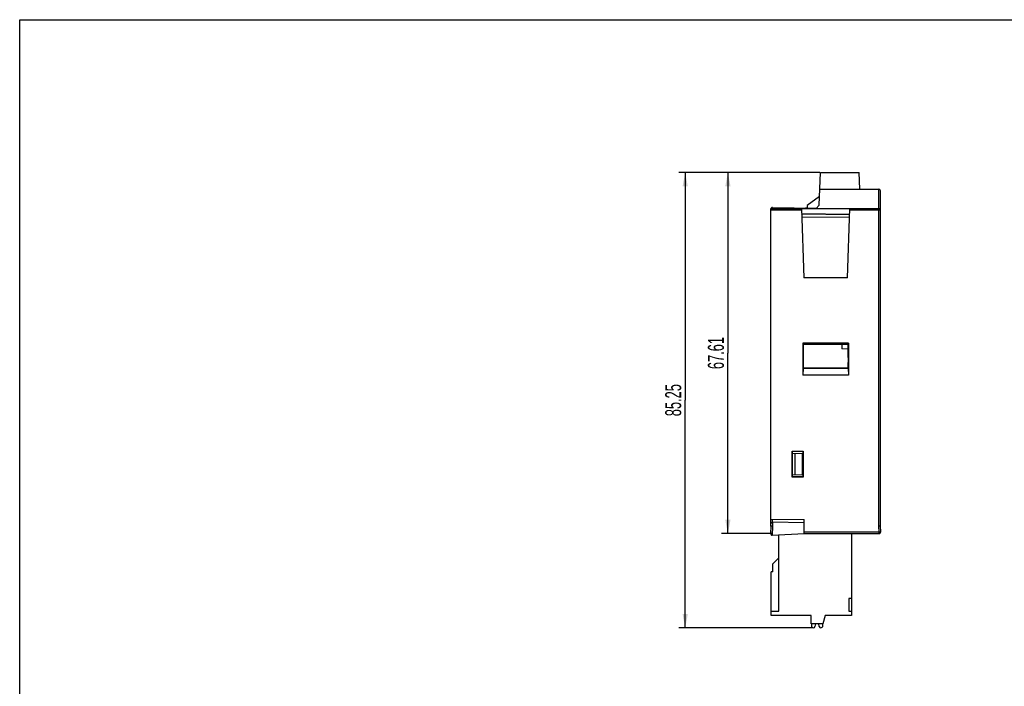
# Model space of a CAD drawing. Header units: millimetres. Extents: x 0 to 420, y 0 to 297.
# Tile 3 of 34: x 0 to 184, y 172 to 297. Entities that reach past the tile are written whole.
import ezdxf

# ---------------------------------------------------------------- set-up
doc = ezdxf.new("R2010")
doc.units = ezdxf.units.MM
doc.header["$LTSCALE"] = 23.1
doc.layers.get('0').update_dxf_attribs({"linetype": 'CONTINUOUS'})
doc.styles.get("Standard").update_dxf_attribs({"font": 'txt', "width": 0.6})
doc.dimstyles.new('DIMSTYLE_1', dxfattribs={"dimtxt": 3, "dimasz": 2.6, "dimexe": 1.2, "dimexo": 0.1, "dimgap": 0.75, "dimtad": 1, "dimzin": 0, "dimdsep": 46, "dimtxsty": 'Standard', "dimblk": '_FILLED', "dimblk1": '_FILLED', "dimblk2": '_FILLED', "dimcen": 0.09, "dimazin": 0, "dimtp": 0.3, "dimtm": 0.3, "dimtfac": 1, "dimtofl": 0, "dimtmove": 0, "dimatfit": 3, "dimldrblk": '_FILLED', "dimfxl": 1, "dimtolj": 1, "dimtzin": 0, "dimarcsym": 0})

# ---------------------------------------------------------------- blocks, each defined once
blk = doc.blocks.new('_FILLED')
at = {"color": 0, "linetype": 'ByBlock'}
blk.add_solid([(0, 0), (-1, 0.192), (-1, -0.192)], dxfattribs=at)
blk = doc.blocks.new('*D3')
at = {"color": 2, "linetype": 'Continuous', "transparency": 16777216}
for p, q in [((149.92, 268.37), (131.5, 268.37)), ((132.7, 268.37), (132.7, 234.57)), ((132.7, 200.76), (132.7, 234.57)), ((140.9, 200.76), (131.5, 200.76))]:
    blk.add_line(p, q, dxfattribs=at)
at = {"color": 2, "linetype": 'Continuous', "transparency": 16777216, "xscale": 2.6, "yscale": 2.6, "zscale": 2.6}
for p, rotation in [((132.7, 268.37), 90), ((132.7, 200.76), 270)]:
    blk.add_blockref('_FILLED', p, dxfattribs=dict(at, rotation=rotation))
at = {"color": 2, "linetype": 'Continuous', "transparency": 16777216, "insert": (128.95, 234.57), "char_height": 3, "width": 9, "attachment_point": 2, "rotation": 90, "line_spacing_factor": 0.9}
blk.add_mtext('67.61', dxfattribs=at)
blk = doc.blocks.new('*D4')
at = {"color": 2, "linetype": 'Continuous', "transparency": 16777216}
for p, q in [((149.92, 268.37), (123.5, 268.37)), ((124.7, 268.37), (124.7, 225.75)), ((124.7, 183.12), (124.7, 225.75)), ((148.61, 183.12), (123.5, 183.12))]:
    blk.add_line(p, q, dxfattribs=at)
at = {"color": 2, "linetype": 'Continuous', "transparency": 16777216, "xscale": 2.6, "yscale": 2.6, "zscale": 2.6}
for p, rotation in [((124.7, 268.37), 90), ((124.7, 183.12), 270)]:
    blk.add_blockref('_FILLED', p, dxfattribs=dict(at, rotation=rotation))
at = {"color": 2, "linetype": 'Continuous', "transparency": 16777216, "insert": (120.95, 225.75), "char_height": 3, "width": 9, "attachment_point": 2, "rotation": 90, "line_spacing_factor": 0.9}
blk.add_mtext('85.25', dxfattribs=at)

msp = doc.modelspace()

# ---------------------------------------------------------------- linework, layer by layer
at = {"color": 7, "linetype": 'Continuous'}
for p, q in [((0, 0), (0, 297)), ((0, 297), (420, 297)), ((149.81, 262.261), (150.024, 268.374)), ((150.024, 268.374), (157.324, 268.374)), ((157.432, 265.274), (157.324, 268.374)), ((149.867, 263.893), (147.524, 262.174)), ((149.916, 265.274), (160.974, 265.274)), ((160.974, 202.167), (160.974, 265.274)), ((161.274, 202.174), (161.274, 264.974)), ((147.524, 262.174), (147.524, 261.766)), ((149.81, 262.261), (149.224, 261.674)), ((140.774, 202.174), (140.774, 261.674)), ((140.774, 261.674), (160.974, 261.674)), ((140.774, 261.374), (146.485, 261.374)), ((141.079, 261.857), (141.079, 261.674)), ((141.079, 261.857), (149.263, 261.714)), ((146.475, 261.674), (146.929, 248.674)), ((155.533, 260.53), (146.511, 260.651)), ((146.606, 260.55), (146.512, 260.622)), ((155.53, 260.43), (146.514, 260.551)), ((147.211, 261.75), (147.524, 261.766)), ((151.524, 260.484), (151.524, 260.584)), ((152.424, 260.471), (152.424, 260.571)), ((152.924, 260.565), (152.924, 260.465)), ((154.674, 260.441), (154.674, 260.541)), ((155.119, 248.674), (155.573, 261.674)), ((155.563, 261.374), (161.274, 261.374)), ((155.512, 259.93), (146.531, 260.051)), ((155.119, 248.674), (146.929, 248.674)), ((146.772, 236.434), (146.772, 230.434)), ((146.772, 236.434), (146.825, 236.177)), ((155.276, 236.434), (146.772, 236.434)), ((146.825, 236.177), (146.825, 231.826)), ((155.217, 236.149), (146.825, 236.177)), ((154.074, 236.153), (154.074, 235.374)), ((155.276, 236.434), (155.217, 236.149)), ((155.276, 236.434), (155.276, 230.434)), ((155.217, 235.314), (154.074, 235.374)), ((155.217, 233.738), (155.217, 236.149)), ((155.214, 233.738), (155.214, 232.81)), ((155.217, 233.738), (155.214, 233.738)), ((155.217, 232.81), (155.214, 232.81)), ((155.217, 231.852), (155.217, 232.81)), ((146.81, 231.759), (146.772, 230.434)), ((146.81, 231.759), (146.825, 231.826)), ((146.81, 231.759), (155.238, 231.759)), ((146.825, 231.826), (155.217, 231.852)), ((155.217, 231.852), (155.238, 231.759)), ((155.238, 231.759), (155.276, 230.434)), ((155.276, 230.434), (146.772, 230.434)), ((144.757, 216.227), (146.826, 216.227)), ((144.774, 216.174), (144.757, 216.227)), ((144.757, 211.322), (144.757, 216.227)), ((144.774, 216.174), (146.773, 216.173)), ((144.774, 216.174), (144.774, 211.374)), ((146.773, 216.173), (146.826, 216.227)), ((146.773, 216.173), (146.773, 211.376)), ((146.826, 216.227), (146.826, 211.322)), ((146.606, 215.71), (144.774, 215.774)), ((145.286, 211.792), (145.286, 215.756)), ((146.606, 215.71), (146.606, 211.838)), ((144.774, 211.374), (144.757, 211.322)), ((146.826, 211.322), (144.757, 211.322)), ((144.774, 211.774), (146.606, 211.838)), ((146.773, 211.376), (144.774, 211.374)), ((146.773, 211.376), (146.826, 211.322)), ((140.774, 203.483), (147.004, 203.374)), ((141.078, 202.878), (141.078, 203.478)), ((147.004, 200.774), (147.004, 203.374)), ((140.774, 202.174), (140.704, 200.775)), ((141.077, 202.167), (140.774, 202.174)), ((141.077, 202.167), (140.991, 200.46)), ((147.004, 202.774), (141.077, 202.878)), ((141.077, 202.878), (141.077, 202.167)), ((161.274, 202.174), (160.974, 202.167)), ((161.029, 201.074), (160.974, 202.167)), ((161.328, 201.089), (161.274, 202.174)), ((141.019, 200.461), (147.004, 200.774)), ((142.234, 186.224), (142.234, 200.524)), ((147.004, 201.074), (161.029, 201.074)), ((147.004, 200.774), (161.029, 200.774)), ((155.834, 200.774), (155.834, 185.424)), ((161.029, 201.074), (161.328, 201.089)), ((161.029, 200.774), (161.029, 201.074)), ((142.234, 196.224), (141.114, 195.104)), ((141.114, 193.624), (141.114, 195.074)), ((141.114, 193.624), (140.834, 193.624)), ((140.834, 185.424), (140.834, 193.624)), ((155.834, 188.624), (155.334, 188.624)), ((155.334, 188.624), (155.334, 186.224)), ((140.834, 186.224), (142.234, 186.224)), ((148.334, 185.424), (140.834, 185.424)), ((148.334, 183.874), (148.334, 185.424)), ((150.927, 185.424), (150.512, 183.874)), ((155.834, 185.424), (150.927, 185.424)), ((155.334, 186.224), (155.834, 186.224)), ((150.512, 183.874), (148.334, 183.874)), ((148.359, 183.874), (148.359, 183.474)), ((149.109, 183.874), (149.003, 183.366)), ((149.815, 183.366), (149.709, 183.874)), ((150.509, 183.524), (150.509, 183.874))]:
    msp.add_line(p, q, dxfattribs=at)
for centre, radius, start, end in [((160.974, 264.974), 0.3, 0, 90), ((141.074, 261.557), 0.3, 89, 156.87248), ((160.974, 261.374), 0.3, 0, 90), ((141.074, 202.578), 0.3, 89, 180), ((141.004, 200.76), 0.3, 177.13759, 273), ((161.029, 201.074), 0.3, 270, 2.86241), ((138.894, 195.074), 2.22, 0.00004, 0.77425), ((148.709, 183.474), 0.35, 180, 270), ((148.709, 183.424), 0.3, 270, 348.81124), ((150.109, 183.424), 0.3, 191.18876, 270), ((150.109, 183.524), 0.4, 270, 360)]:
    msp.add_arc(centre, radius, start, end, dxfattribs=at)

# ---------------------------------------------------------------- dimensions: what is measured, and where the dimension line sits
at = {"color": 2, "linetype": 'Continuous'}
for base, p2, picture, middle in [((124.704, 183.124), (148.709, 183.124), '*D4', (124.704, 225.749)), ((132.704, 200.76), (141.004, 200.76), '*D3', (132.704, 234.342))]:
    dim = msp.add_linear_dim(base=base, p1=(150.024, 268.374), p2=p2, angle=270, dimstyle='DIMSTYLE_1', dxfattribs=at)
    dim.commit()
    dim.dimension.update_dxf_attribs({"geometry": picture, "text_midpoint": middle, "dimtype": 160})

doc.saveas('drawing.dxf')
